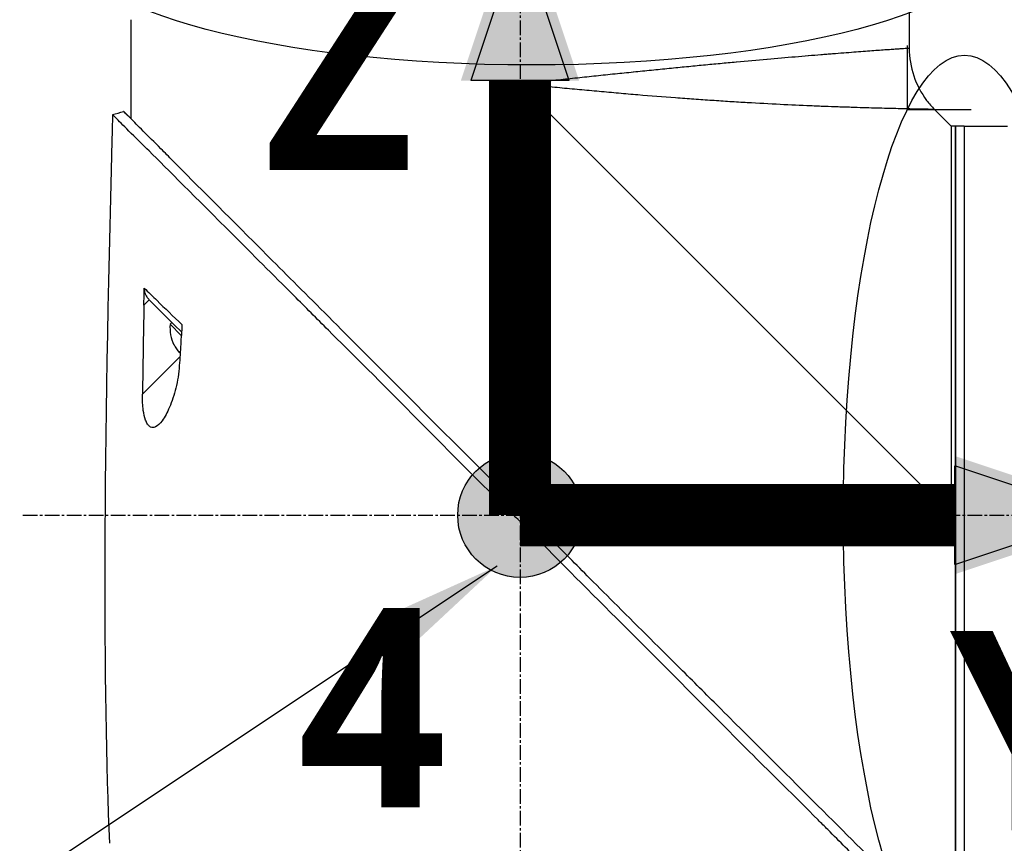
# Model space of a CAD drawing. Header units: millimetres. Extents: x 0 to 5219, y 0 to 2970.
# Tile 161 of 237: x 1833 to 1947, y 2083 to 2178. Entities that reach past the tile are written whole.
import ezdxf

# ---------------------------------------------------------------- set-up
doc = ezdxf.new("R2010")
doc.units = ezdxf.units.MM
doc.header["$LTSCALE"] = 0.2
doc.linetypes.add('CENTER2', pattern=[1.125, 0.75, -0.125, 0.125, -0.125])
for name, color, linetype in [('02_Center Line', 1, 'CENTER2'), ('07_Special Line2', 76, 'Continuous'), ('12_Before Rev.Num.', 5, 'Continuous'), ('13_After Rev.Num.', 6, 'Continuous')]:
    doc.layers.add(name, color=color, linetype=linetype)
doc.layers.add('14_Mark', color=7, linetype='Continuous', true_color=0xe03c31)
doc.styles.add('Rainbow-5.0 Style', font='malgunsl.ttf')
doc.dimstyles.new('Rainbow-5.0 Style', dxfattribs={"dimtxt": 4, "dimasz": 2.5, "dimexe": 1, "dimexo": 1, "dimgap": 1, "dimtad": 1, "dimdsep": 46, "dimtxsty": 'Rainbow-5.0 Style', "dimcen": 0, "dimclrd": 251, "dimclre": 251, "dimclrt": 7, "dimazin": 3, "dimtp": 0.1, "dimtm": 0.1, "dimtfac": 0.61, "dimtmove": 0, "dimatfit": 3, "dimfxl": 1, "dimlwd": -1, "dimlwe": -1, "dimarcsym": 1})
doc.dimstyles.new('Rainbow-5.0 Style$0', dxfattribs={"dimtxt": 4, "dimasz": 3, "dimexe": 2, "dimexo": 1, "dimgap": 0.8, "dimtad": 1, "dimzin": 9, "dimdsep": 46, "dimtxsty": 'Rainbow-5.0 Style', "dimcen": 0, "dimclrd": 251, "dimclre": 251, "dimclrt": 256, "dimadec": 1, "dimazin": 0, "dimtp": 0.1, "dimtm": 0.1, "dimtfac": 0.61, "dimtmove": 0, "dimatfit": 3, "dimfxl": 1, "dimlwd": -1, "dimlwe": -1, "dimarcsym": 1})

# ---------------------------------------------------------------- blocks, each defined once
blk = doc.blocks.new('A$Cf997e37c')
for p, q in [((-111.25, 1440.15), (-111.25, 1433.84)), ((-201.25, 1436.65), (-201.25, 1425.7)), ((-106.4, 1379.85), (-156.25, 1429.7)), ((-156.25, 1429.7), (-156.25, 1380.73)), ((-107.9, 1426.35), (-108.32, 1426.77)), ((-107.9, 1426.35), (-107.9, 1426.35)), ((-106.4, 1424.85), (-107.9, 1426.35)), ((-106.4, 1424.85), (-106.4, 1424.85)), ((-105.9, 1424.85), (-106.4, 1424.85)), ((-105.9, 1334.85), (-105.9, 1424.85)), ((-105.9, 1424.85), (-105.9, 1334.85)), ((-104.9, 1424.85), (-105.9, 1424.85)), ((-104.9, 1424.85), (-104.9, 1334.85)), ((-104.9, 1424.85), (-99.9, 1424.85)), ((-104.9, 1424.85), (-104.9, 1334.85)), ((-199.11, 1404.75), (-199.73, 1404.12)), ((-199.11, 1404.75), (-196.18, 1401.82)), ((-197.68, 1404.14), (-197.68, 1404.14)), ((-197.66, 1404.12), (-197.66, 1404.12)), ((-196.49, 1402.13), (-196.7, 1401.92)), ((-196.7, 1401.92), (-195.41, 1400.63)), ((-196.18, 1401.82), (-195.39, 1401.03)), ((-196.25, 1399.54), (-196.24, 1399.55)), ((-199.9, 1393.84), (-195.57, 1398.17)), ((-195.63, 1398.62), (-195.54, 1398.72)), ((-155.37, 1379.85), (-106.4, 1379.85))]:
    blk.add_line(p, q)
for radius, start, end in [(4.52, 175.2393, 206.2869), (4.5, 206.2241, 220.3846)]:
    blk.add_arc((-192.2, 1401.54), radius, start, end)
for centre, major_axis, ratio, start_param, end_param in [((2323.9, 1332.01), (-101.98, 2690.77), 0.938894, 1.500251, 1.501378), ((-174, 1685.85), (26.02, 366.09), 0.042138, 2.37416, 2.795052), ((-181.51, 1560.08), (-14.62, -235.71), 0.048312, 5.438434, 5.498234)]:
    blk.add_ellipse(centre, major_axis=major_axis, ratio=ratio, start_param=start_param, end_param=end_param)
for points, knots in [([(-201.25, 1437.15), (-201.25, 1437.09), (-201.25, 1437.02), (-201.25, 1436.9), (-201.25, 1436.84), (-201.25, 1436.75), (-201.25, 1436.71), (-201.25, 1436.66), (-201.25, 1436.65), (-201.25, 1436.65)], [0, 0, 0, 0, 0.0188345, 0.0188345, 0.037669, 0.037669, 0.0565035, 0.0565035, 0.075338, 0.075338, 0.075338, 0.075338]), ([(-111.25, 1433.84), (-111.25, 1433.84), (-111.25, 1433.84), (-111.26, 1433.84), (-111.27, 1433.84), (-111.29, 1433.84), (-111.3, 1433.84), (-111.34, 1433.84), (-111.4, 1433.83), (-111.47, 1433.83), (-111.54, 1433.82), (-111.63, 1433.82), (-111.74, 1433.81), (-111.84, 1433.8), (-111.97, 1433.79), (-112.11, 1433.78), (-112.26, 1433.77), (-112.42, 1433.76), (-112.59, 1433.75), (-112.77, 1433.74), (-112.97, 1433.72), (-113.19, 1433.71), (-113.29, 1433.7), (-113.4, 1433.69), (-113.52, 1433.68), (-113.52, 1433.68), (-113.52, 1433.68), (-113.52, 1433.68), (-113.64, 1433.67), (-113.76, 1433.67), (-113.88, 1433.66), (-113.88, 1433.66), (-113.88, 1433.66), (-113.88, 1433.66), (-114.13, 1433.64), (-114.4, 1433.62), (-114.68, 1433.6), (-114.68, 1433.6), (-114.68, 1433.6), (-114.69, 1433.6), (-114.97, 1433.58), (-115.26, 1433.56), (-115.58, 1433.53), (-115.58, 1433.53), (-115.58, 1433.53), (-115.58, 1433.53), (-115.89, 1433.51), (-116.22, 1433.49), (-116.56, 1433.46), (-116.57, 1433.46), (-116.57, 1433.46), (-116.57, 1433.46), (-116.92, 1433.43), (-117.27, 1433.41), (-117.65, 1433.38), (-117.65, 1433.38), (-117.65, 1433.38), (-117.66, 1433.38), (-118.03, 1433.35), (-118.42, 1433.32), (-118.83, 1433.29), (-118.83, 1433.29), (-118.83, 1433.29), (-118.84, 1433.29), (-119.24, 1433.26), (-119.66, 1433.22), (-120.1, 1433.19), (-120.1, 1433.19), (-120.11, 1433.19), (-120.11, 1433.19), (-120.33, 1433.17), (-120.55, 1433.15), (-120.77, 1433.13), (-121, 1433.12), (-121.23, 1433.1), (-121.47, 1433.08), (-121.47, 1433.08), (-121.47, 1433.08), (-121.48, 1433.08), (-121.94, 1433.04), (-122.42, 1433), (-122.91, 1432.96), (-122.92, 1432.96), (-122.92, 1432.96), (-122.93, 1432.96), (-123.42, 1432.92), (-123.92, 1432.88), (-124.43, 1432.83), (-124.44, 1432.83), (-124.44, 1432.83), (-124.45, 1432.83), (-125.48, 1432.75), (-126.56, 1432.65), (-127.69, 1432.55), (-127.69, 1432.55), (-127.7, 1432.55), (-127.7, 1432.55), (-128.83, 1432.45), (-130.01, 1432.35), (-131.23, 1432.24), (-131.24, 1432.24), (-131.24, 1432.23), (-131.25, 1432.23), (-131.86, 1432.18), (-132.48, 1432.12), (-133.11, 1432.06), (-133.11, 1432.06), (-133.12, 1432.06), (-133.12, 1432.06), (-133.75, 1432), (-134.39, 1431.94), (-135.03, 1431.88), (-135.04, 1431.88), (-135.04, 1431.88), (-135.05, 1431.88), (-135.69, 1431.82), (-136.34, 1431.75), (-136.99, 1431.69), (-137, 1431.69), (-137.01, 1431.69), (-137.01, 1431.69), (-137.67, 1431.62), (-138.33, 1431.56), (-139, 1431.49), (-139.01, 1431.49), (-139.01, 1431.49), (-139.02, 1431.49), (-139.69, 1431.43), (-140.36, 1431.36), (-141.05, 1431.29), (-141.05, 1431.29), (-141.06, 1431.29), (-141.06, 1431.29), (-141.74, 1431.22), (-142.44, 1431.15), (-143.13, 1431.08), (-143.14, 1431.08), (-143.14, 1431.08), (-143.15, 1431.08), (-143.84, 1431), (-144.55, 1430.93), (-145.26, 1430.86), (-145.26, 1430.86), (-145.27, 1430.86), (-145.27, 1430.86), (-145.99, 1430.78), (-146.71, 1430.71), (-147.44, 1430.63), (-148.16, 1430.56), (-148.89, 1430.48), (-149.62, 1430.4), (-150.35, 1430.33), (-151.09, 1430.25), (-151.82, 1430.17), (-152.19, 1430.13), (-152.56, 1430.09), (-152.93, 1430.05), (-153.3, 1430.01), (-153.66, 1429.97), (-154.03, 1429.93), (-154.4, 1429.9), (-154.77, 1429.86), (-155.14, 1429.82), (-155.33, 1429.8), (-155.51, 1429.78), (-155.7, 1429.76), (-155.88, 1429.74), (-156.07, 1429.72), (-156.25, 1429.7)], [0.07060728, 0.07060728, 0.07060728, 0.07060728, 0.07170361, 0.07170361, 0.07170361, 0.07280828, 0.07280828, 0.07280828, 0.07501635, 0.07501635, 0.07501635, 0.07721945, 0.07721945, 0.07721945, 0.07943249, 0.07943249, 0.07943249, 0.08163213, 0.08163213, 0.08163213, 0.08384862, 0.08384862, 0.08384862, 0.08494202, 0.08494202, 0.08494202, 0.08495266, 0.08495266, 0.08495266, 0.08604529, 0.08604529, 0.08604529, 0.08605669, 0.08605669, 0.08605669, 0.08825193, 0.08825193, 0.08825193, 0.08826476, 0.08826476, 0.08826476, 0.09045866, 0.09045866, 0.09045866, 0.09047283, 0.09047283, 0.09047283, 0.09266548, 0.09266548, 0.09266548, 0.0926809, 0.0926809, 0.0926809, 0.09487241, 0.09487241, 0.09487241, 0.09488896, 0.09488896, 0.09488896, 0.09707944, 0.09707944, 0.09707944, 0.09709703, 0.09709703, 0.09709703, 0.0992866, 0.0992866, 0.0992866, 0.0993051, 0.0993051, 0.0993051, 0.10038972, 0.10038972, 0.10038972, 0.10149384, 0.10149384, 0.10149384, 0.10151317, 0.10151317, 0.10151317, 0.10370128, 0.10370128, 0.10370128, 0.10372124, 0.10372124, 0.10372124, 0.10590889, 0.10590889, 0.10590889, 0.10592931, 0.10592931, 0.10592931, 0.11032469, 0.11032469, 0.11032469, 0.11034544, 0.11034544, 0.11034544, 0.11474132, 0.11474132, 0.11474132, 0.11476158, 0.11476158, 0.11476158, 0.11694994, 0.11694994, 0.11694994, 0.11696965, 0.11696965, 0.11696965, 0.11915879, 0.11915879, 0.11915879, 0.11917771, 0.11917771, 0.11917771, 0.12136786, 0.12136786, 0.12136786, 0.12138578, 0.12138578, 0.12138578, 0.12357717, 0.12357717, 0.12357717, 0.12359385, 0.12359385, 0.12359385, 0.12578671, 0.12578671, 0.12578671, 0.12580192, 0.12580192, 0.12580192, 0.12799646, 0.12799646, 0.12799646, 0.12800999, 0.12800999, 0.12800999, 0.13020641, 0.13020641, 0.13020641, 0.13021805, 0.13021805, 0.13021805, 0.13242612, 0.13242612, 0.13242612, 0.13463419, 0.13463419, 0.13463419, 0.13684226, 0.13684226, 0.13684226, 0.13794629, 0.13794629, 0.13794629, 0.13905033, 0.13905033, 0.13905033, 0.14015436, 0.14015436, 0.14015436, 0.14070638, 0.14070638, 0.14070638, 0.1412584, 0.1412584, 0.1412584, 0.1412584]), ([(-111.25, 1433.84), (-111.25, 1432.76), (-111.07, 1431.67), (-110.38, 1429.64), (-109.88, 1428.67), (-108.96, 1427.45), (-108.65, 1427.1), (-108.32, 1426.77)], [0, 0, 0, 0, 0.3242583, 0.3242583, 0.6426929, 0.6426929, 0.7824853, 0.7824853, 0.7824853, 0.7824853]), ([(-108.32, 1426.77), (-108.32, 1426.77), (-108.32, 1426.77), (-108.36, 1426.77), (-108.54, 1426.77), (-108.84, 1426.78), (-109.38, 1426.79), (-110.06, 1426.8), (-110.79, 1426.82), (-111.19, 1426.82), (-111.61, 1426.83), (-112.21, 1426.85), (-113.03, 1426.87), (-114.11, 1426.89), (-115.29, 1426.92), (-116.57, 1426.96), (-117.72, 1427), (-118.69, 1427.03), (-119.7, 1427.06), (-121.02, 1427.11), (-123.21, 1427.2), (-126.14, 1427.33), (-129, 1427.49), (-130.98, 1427.6), (-132.33, 1427.69), (-134.05, 1427.8), (-136.14, 1427.94), (-138.97, 1428.15), (-141.87, 1428.38), (-144.84, 1428.63), (-147.1, 1428.84), (-149.37, 1429.05), (-151.66, 1429.26), (-153.57, 1429.44), (-154.91, 1429.57), (-155.68, 1429.64), (-156.06, 1429.68), (-156.25, 1429.7)], [0.07327246, 0.07327246, 0.07327246, 0.07327246, 0.0732784, 0.0755701, 0.07786179, 0.08015349, 0.08244518, 0.08702857, 0.08817442, 0.08932027, 0.09046611, 0.09161196, 0.09390366, 0.09619535, 0.09848705, 0.10077874, 0.10307044, 0.10421629, 0.10536213, 0.10765383, 0.10994553, 0.11452892, 0.11911231, 0.12025815, 0.121404, 0.1236957, 0.12598739, 0.12827909, 0.13286248, 0.13515417, 0.13744587, 0.13973756, 0.14202926, 0.14432096, 0.1454668, 0.14603973, 0.14661265, 0.14661265, 0.14661265, 0.14661265]), ([(-156.88, 1381.35), (-156.9, 1381.37), (-156.99, 1381.46), (-157.19, 1381.65), (-157.27, 1381.72), (-157.5, 1381.95), (-157.66, 1382.1), (-158.13, 1382.56), (-158.44, 1382.86), (-159.38, 1383.78), (-160, 1384.39), (-161.87, 1386.23), (-163.11, 1387.47), (-166.84, 1391.19), (-169.32, 1393.69), (-177.55, 1401.96), (-182.43, 1406.84), (-190.16, 1414.58), (-193.62, 1418.04), (-196.85, 1421.29), (-197.32, 1421.77), (-199.31, 1423.77), (-200.51, 1424.96), (-201.53, 1425.99), (-201.74, 1426.2), (-201.96, 1426.41), (-202.01, 1426.47), (-202.06, 1426.51), (-202.07, 1426.53), (-202.08, 1426.54), (-202.08, 1426.54), (-202.09, 1426.54), (-202.09, 1426.54), (-202.09, 1426.54)], [0.0003975, 0.0003975, 0.0003975, 0.0003975, 0.0037334, 0.0037334, 0.0059736, 0.0059736, 0.0104554, 0.0104554, 0.0194241, 0.0194241, 0.0373842, 0.0373842, 0.0734232, 0.0734232, 0.1463793, 0.1463793, 0.3201527, 0.3201527, 0.4871586, 0.4871586, 0.516686, 0.516686, 0.6197489, 0.6197489, 0.6590143, 0.6590143, 0.678683, 0.678683, 0.6884419, 0.6884419, 0.6932923, 0.6932923, 0.6950052, 0.6950052, 0.6950052, 0.6950052]), ([(-202.08, 1426.54), (-202.08, 1426.54), (-202.08, 1426.54), (-202.08, 1426.54), (-202.07, 1426.53), (-202.06, 1426.52), (-202.04, 1426.51), (-201.98, 1426.46), (-201.93, 1426.41), (-201.71, 1426.2), (-201.51, 1426), (-201.25, 1425.73)], [0.0212085, 0.0212085, 0.0212085, 0.0212085, 0.039197, 0.039197, 0.0769304, 0.0769304, 0.152825, 0.152825, 0.3056694, 0.3056694, 0.5941457, 0.5941457, 0.5941457, 0.5941457]), ([(-109.74, 1332.56), (-109.74, 1332.57), (-109.89, 1332.68), (-111.54, 1334.34), (-112.56, 1335.39), (-114.71, 1337.54), (-115.7, 1338.51), (-117.36, 1340.16), (-117.99, 1340.8), (-119.29, 1342.1), (-119.96, 1342.77), (-121.04, 1343.85), (-121.41, 1344.22), (-124.55, 1347.37), (-127.25, 1350.02), (-131.42, 1354.18), (-134.44, 1357.25), (-141.9, 1364.75), (-145.54, 1368.37), (-152.43, 1375.26), (-154.85, 1377.75), (-157.73, 1380.58), (-159.67, 1382.43), (-164.1, 1386.87), (-165.95, 1388.75), (-172.37, 1395.25), (-175.92, 1398.76), (-179.74, 1402.58), (-181.07, 1403.91), (-184.83, 1407.67), (-187.2, 1410.04), (-193.84, 1416.68), (-197, 1419.85), (-199.79, 1422.62), (-200.39, 1423.21), (-201.68, 1424.49), (-202.3, 1425.1), (-203.13, 1425.94), (-203.35, 1426.17), (-203.35, 1426.17)], [0.007059, 0.007059, 0.007059, 0.007059, 0.615438, 0.615438, 1.069569, 1.069569, 1.371276, 1.371276, 1.544721, 1.544721, 1.716113, 1.716113, 1.805171, 1.805171, 2.453917, 2.453917, 3.119268, 3.119268, 3.710855, 3.710855, 4.236876, 4.236876, 4.642605, 4.642605, 4.934699, 4.934699, 5.667174, 5.667174, 6.066186, 6.066186, 6.818123, 6.818123, 8.314738, 8.314738, 8.772171, 8.772171, 9.455351, 9.455351, 10.137965, 10.137965, 10.137965, 10.137965]), ([(-106.4, 1424.85), (-106.4, 1424.83), (-106.4, 1424.76), (-106.4, 1424.5), (-106.4, 1424.28), (-106.4, 1423.72), (-106.4, 1423.37), (-106.4, 1422.52), (-106.4, 1422.04), (-106.4, 1420.93), (-106.4, 1420.31), (-106.4, 1418.94), (-106.4, 1418.2), (-106.4, 1416.59), (-106.4, 1415.72), (-106.4, 1413.88), (-106.4, 1412.91), (-106.4, 1410.85), (-106.4, 1409.78), (-106.4, 1407.66), (-106.4, 1406.62), (-106.4, 1403.69), (-106.4, 1401.72), (-106.4, 1398.91), (-106.4, 1398.14), (-106.4, 1395.97), (-106.4, 1394.57), (-106.4, 1391), (-106.4, 1388.81), (-106.4, 1384.38), (-106.4, 1382.15), (-106.4, 1379.89), (-106.4, 1379.87), (-106.4, 1379.85)], [7.115104, 7.115104, 7.115104, 7.115104, 7.503081, 7.503081, 7.941245, 7.941245, 8.379363, 8.379363, 8.81754, 8.81754, 9.255686, 9.255686, 9.693876, 9.693876, 10.132032, 10.132032, 10.570233, 10.570233, 11.008387, 11.008387, 11.398553, 11.398553, 12.081509, 12.081509, 12.337551, 12.337551, 12.785597, 12.785597, 13.457918, 13.457918, 14.130202, 14.130202, 14.135687, 14.135687, 14.135687, 14.135687]), ([(-199.73, 1404.12), (-199.73, 1404.45), (-199.72, 1404.79), (-199.71, 1405.43), (-199.71, 1405.8), (-199.7, 1406.11)], [-0.1913085, -0.1913085, -0.1913085, -0.1913085, -0.0940503, -0.0940503, 0, 0, 0, 0]), ([(-199.7, 1406.11), (-199.24, 1405.66), (-198.74, 1405.17), (-198.21, 1404.66), (-197.32, 1403.79), (-196.35, 1402.85), (-195.32, 1401.86)], [0, 0, 0, 0, 0.371058, 0.371058, 0.371058, 1, 1, 1, 1]), ([(-199.7, 1406.11), (-199.7, 1405.99), (-199.69, 1405.87), (-199.64, 1405.62), (-199.6, 1405.49), (-199.49, 1405.25), (-199.42, 1405.14), (-199.28, 1404.93), (-199.2, 1404.84), (-199.11, 1404.75)], [0, 0, 0, 0, 0.0370329, 0.0370329, 0.076468, 0.076468, 0.1152358, 0.1152358, 0.1527656, 0.1527656, 0.1527656, 0.1527656]), ([(-195.33, 1401.84), (-195.35, 1401.49), (-195.38, 1401.08), (-195.43, 1400.37), (-195.46, 1399.98), (-195.48, 1399.61)], [-0.2166132, -0.2166132, -0.2166132, -0.2166132, -0.1116759, -0.1116759, 0, 0, 0, 0]), ([(-195.48, 1399.61), (-195.51, 1399.2), (-195.53, 1398.79), (-195.58, 1397.97), (-195.61, 1397.56), (-195.64, 1397.15)], [0.000001, 0.000001, 0.000001, 0.000001, 0.1240778, 0.1240778, 0.2481545, 0.2481545, 0.2481545, 0.2481545]), ([(-195.64, 1397.15), (-195.69, 1396.26), (-195.84, 1395.37), (-196.23, 1393.76), (-196.49, 1392.99), (-197.02, 1391.74), (-197.31, 1391.19), (-197.88, 1390.42), (-198.13, 1390.18), (-198.52, 1389.99), (-198.67, 1389.96), (-198.91, 1390.01), (-199, 1390.05), (-199.17, 1390.19), (-199.24, 1390.27), (-199.4, 1390.5), (-199.47, 1390.66), (-199.66, 1391.17), (-199.74, 1391.56), (-199.88, 1392.52), (-199.91, 1393.15), (-199.9, 1393.84)], [-1.596737, -1.596737, -1.596737, -1.596737, -1.33399, -1.33399, -1.081083, -1.081083, -0.864266, -0.864266, -0.684891, -0.684891, -0.576042, -0.576042, -0.504751, -0.504751, -0.44002, -0.44002, -0.35801, -0.35801, -0.205711, -0.205711, -0.000001, -0.000001, -0.000001, -0.000001]), ([(-154.76, 1379.22), (-154.94, 1379.41), (-155.13, 1379.61), (-155.42, 1379.9), (-155.52, 1380), (-155.69, 1380.17), (-155.75, 1380.24), (-155.88, 1380.36), (-155.94, 1380.43), (-156.08, 1380.56), (-156.16, 1380.64), (-156.33, 1380.81), (-156.42, 1380.9), (-156.63, 1381.11), (-156.76, 1381.23), (-156.88, 1381.35)], [0.0002958, 0.0002958, 0.0002958, 0.0002958, 0.0803707, 0.0803707, 0.1241416, 0.1241416, 0.1519625, 0.1519625, 0.1775479, 0.1775479, 0.210957, 0.210957, 0.2493552, 0.2493552, 0.3001905, 0.3001905, 0.3001905, 0.3001905]), ([(-109.56, 1334.01), (-109.56, 1334.02), (-109.57, 1334.03), (-109.73, 1334.19), (-110.25, 1334.71), (-111.45, 1335.9), (-111.83, 1336.28), (-112.74, 1337.19), (-113.27, 1337.72), (-114.61, 1339.05), (-115.46, 1339.9), (-118.99, 1343.41), (-122.14, 1346.57), (-126.15, 1350.56), (-126.75, 1351.17), (-129.18, 1353.59), (-131.07, 1355.47), (-134.46, 1358.85), (-135.94, 1360.34), (-139.92, 1364.3), (-142.46, 1366.81), (-146.05, 1370.41), (-147.12, 1371.47), (-148.96, 1373.32), (-149.74, 1374.11), (-151.47, 1375.86), (-152.42, 1376.82), (-153.83, 1378.27), (-154.29, 1378.74), (-154.76, 1379.22)], [-8.584088, -8.584088, -8.584088, -8.584088, -8.41957, -8.41957, -7.405825, -7.405825, -7.009362, -7.009362, -6.570806, -6.570806, -5.993954, -5.993954, -4.313633, -4.313633, -4.020302, -4.020302, -3.14591, -3.14591, -2.482877, -2.482877, -1.393563, -1.393563, -0.939479, -0.939479, -0.605419, -0.605419, -0.199748, -0.199748, -0.000287, -0.000287, -0.000287, -0.000287])]:
    blk.add_open_spline(points, degree=3, knots=knots)
for points in [[(-203.35, 1426.17), (-202.93, 1426.29), (-202.51, 1426.42), (-202.09, 1426.54)], [(-203.35, 1426.17), (-203.35, 1426.17), (-203.35, 1426.17), (-203.35, 1426.17)], [(-195.32, 1401.86), (-195.32, 1401.85), (-195.32, 1401.84), (-195.33, 1401.84)]]:
    blk.add_open_spline(points, degree=3)
at = {"layer": '02_Center Line', "ltscale": 11.288275}
for p, q in [((-156.25, 1556.44), (-156.25, 1311.45)), ((-213.73, 1379.85), (48.74, 1379.85))]:
    blk.add_line(p, q, dxfattribs=at)
blk = doc.blocks.new('*D117')
at = {"color": 251, "linetype": 'ByBlock', "transparency": 16777216}
for p, q in [((1891.21, 2290.86), (1891.21, 2344.18)), ((2008.36, 2173.71), (2008.36, 2344.18)), ((1993.36, 2334.18), (1906.21, 2334.18))]:
    blk.add_line(p, q, dxfattribs=at)
at = {"color": 251, "transparency": 16777216}
for points in [[(1906.21, 2336.68), (1906.21, 2331.68), (1891.21, 2334.18)], [(1993.36, 2336.68), (1993.36, 2331.68), (2008.36, 2334.18)]]:
    blk.add_solid(points, dxfattribs=at)
at = {"layer": 'Defpoints', "color": 0, "transparency": 16777216}
for p in [(1891.21, 2334.18), (1891.21, 2285.86), (2008.36, 2168.71)]:
    blk.add_point(p, dxfattribs=at)
at = {"transparency": 16777216, "insert": (1949.78, 2348.57), "char_height": 20, "attachment_point": 5, "style": 'Rainbow-5.0 Style'}
blk.add_mtext('117.15', dxfattribs=at)
blk = doc.blocks.new('A$C19ebd0c3_1234')
for q in [(46.93, -0.78), (54.3, 6.59)]:
    blk.add_line((46.93, 6.59), q)
blk.add_ellipse((0, 0), major_axis=(53.19, 0), ratio=0.263273)
blk = doc.blocks.new('A$C3a293ff3')
at = {"layer": '07_Special Line2'}
blk.add_hatch(color=256, dxfattribs=at).paths.add_polyline_path([(49.156, 0), (34.9, 4.752), (34.9, -4.752)])
at = {"layer": '12_Before Rev.Num.'}
blk.add_hatch(color=256, dxfattribs=at).paths.add_polyline_path([(0, 49.156), (-4.752, 34.9), (4.752, 34.9)])
at = {"layer": '14_Mark'}
h = blk.add_hatch(color=256, dxfattribs=at)
h.dxf.hatch_style = 1
h.paths.add_polyline_path([(5, 0, 1), (-5, 0, 1)])
at = {"layer": '07_Special Line2'}
for p, q in [((34.9, -3.96), (34.9, 3.96)), ((46.78, 0), (34.9, 3.96)), ((34.9, -3.96), (46.78, 0))]:
    blk.add_line(p, q, dxfattribs=at)
at = {"layer": '07_Special Line2', "const_width": 5}
blk.add_lwpolyline([(34.9, 0), (0, 0)], dxfattribs=at)
at = {"layer": '12_Before Rev.Num.'}
for p, q in [((0, 46.78), (-3.96, 34.9)), ((3.96, 34.9), (0, 46.78)), ((3.96, 34.9), (-3.96, 34.9))]:
    blk.add_line(p, q, dxfattribs=at)
at = {"layer": '12_Before Rev.Num.', "const_width": 5}
blk.add_lwpolyline([(0, 34.9), (0, 0)], dxfattribs=at)
at = {"layer": '14_Mark'}
blk.add_circle((0, 0), 5, dxfattribs=at)
at = {"layer": '07_Special Line2', "insert": (34.529, -17.308), "char_height": 16, "attachment_point": 4, "style": 'Rainbow-5.0 Style'}
blk.add_mtext('{\\fMalgun Gothic Semilight|b1|i0|c129|p50;Y}', dxfattribs=at)
at = {"layer": '12_Before Rev.Num.', "insert": (-20.587, 35.725), "char_height": 16, "attachment_point": 4, "style": 'Rainbow-5.0 Style'}
blk.add_mtext('{\\fMalgun Gothic Semilight|b1|i0|c129|p50;Z}', dxfattribs=at)
at = {"layer": '14_Mark', "insert": (-17.839, -15.459), "char_height": 16, "attachment_point": 4, "style": 'Rainbow-5.0 Style'}
blk.add_mtext('{\\fMalgun Gothic Semilight|b1|i0|c129|p50;4}', dxfattribs=at)

msp = doc.modelspace()

# ---------------------------------------------------------------- block references
msp.add_blockref('A$Cf997e37c', (2047.459, 740.896))
at = {"xscale": 1.44, "yscale": 1.44, "zscale": 1.44}
msp.add_blockref('A$C3a293ff3', (1891.208, 2120.746), dxfattribs=at)
at = {"layer": '13_After Rev.Num.'}
msp.add_blockref('A$C19ebd0c3_1234', (1892.538, 2186.812), dxfattribs=at)
at = {"layer": '13_After Rev.Num.', "rotation": 90}
msp.add_blockref('A$C19ebd0c3_1234', (1942.592, 2120.746), dxfattribs=at)

# ---------------------------------------------------------------- dimensions: what is measured, and where the dimension line sits
dim = msp.add_linear_dim(base=(1891.208, 2334.176), p1=(2008.358, 2168.715), p2=(1891.208, 2285.865), dimstyle='Rainbow-5.0 Style$0', override={"dimscale": 5, "dimtol": 0, "dimlim": 0, "dimtp": 0.1, "dimtm": 0.1, "dimtfac": 0.61, "dimtdec": 2, "dimtolj": 0, "dimtzin": 8})
dim.commit()
dim.dimension.update_dxf_attribs({"geometry": '*D117', "text_midpoint": (1949.783, 2348.57)})

# ---------------------------------------------------------------- leaders
msp.add_leader([(1888.551, 2114.857), (1685.332, 1979.397), (1672.832, 1979.397)], dimstyle='Rainbow-5.0 Style', override={"dimscale": 5})

doc.saveas('drawing.dxf')
